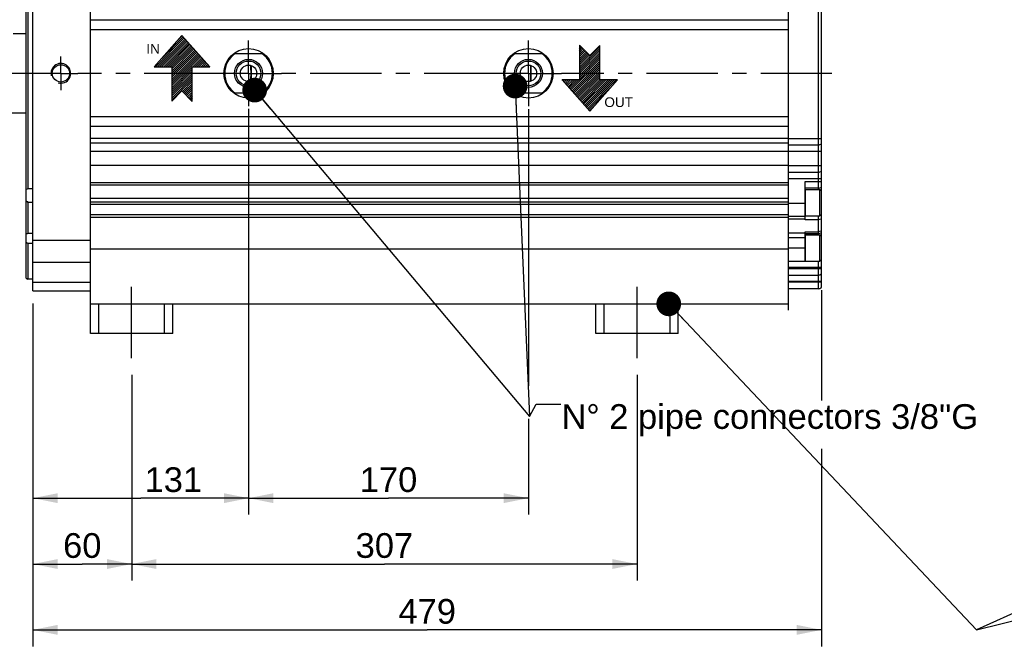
# Model space of a CAD drawing. Header units: millimetres. Extents: x 0 to 868, y 0 to 297.
# Tile 24 of 52: x 104 to 224, y 103 to 180. Entities that reach past the tile are written whole.
import ezdxf

# ---------------------------------------------------------------- set-up
doc = ezdxf.new("R2010")
doc.units = ezdxf.units.MM
doc.header["$LTSCALE"] = 23.1
doc.linetypes.add('CENTER', pattern=[0.6, 0.375, -0.075, 0.075, -0.075])
doc.layers.get('0').update_dxf_attribs({"linetype": 'CONTINUOUS'})
for name, color, linetype in [('AXIS', 7, 'CONTINUOUS'), ('COMPONENTS', 7, 'CONTINUOUS'), ('DETAIL', 7, 'CONTINUOUS'), ('DIMENSION', 7, 'CONTINUOUS')]:
    doc.layers.add(name, color=color, linetype=linetype)
doc.styles.get("Standard").update_dxf_attribs({"font": 'arial.ttf'})
doc.styles.add('TEXTSTYLE_11', font='arial.ttf')
doc.dimstyles.new('DIMSTYLE_11', dxfattribs={"dimtxt": 3, "dimasz": 3, "dimexe": 0.18, "dimexo": 0.0625, "dimgap": 0.09, "dimtad": 1, "dimdec": 3, "dimlfac": 5, "dimdsep": 46, "dimtxsty": 'Standard', "dimblk": '_FILLED', "dimblk1": '_FILLED', "dimblk2": '_FILLED', "dimcen": 0.09, "dimadec": 0, "dimazin": 0, "dimtp": 0.5, "dimtm": 0.5, "dimtfac": 1, "dimtdec": 3, "dimtofl": 0, "dimtmove": 0, "dimatfit": 3, "dimldrblk": '_FILLED', "dimfxl": 1, "dimtolj": 1, "dimarcsym": 0})
doc.dimstyles.new('DIMSTYLE_4', dxfattribs={"dimtxt": 3, "dimasz": 3, "dimexe": 0.18, "dimexo": 0.0625, "dimgap": 0.09, "dimtad": 1, "dimlfac": 5, "dimdsep": 46, "dimtxsty": 'Standard', "dimblk": '_FILLED', "dimblk1": '_FILLED', "dimblk2": '_FILLED', "dimcen": 0.09, "dimadec": 0, "dimazin": 0, "dimtp": 0.3, "dimtm": 0.3, "dimtfac": 1, "dimtofl": 0, "dimtmove": 0, "dimatfit": 3, "dimldrblk": '_FILLED', "dimfxl": 1, "dimtolj": 1, "dimarcsym": 0})
doc.dimstyles.new('DIMSTYLE_5', dxfattribs={"dimtxt": 3, "dimasz": 3, "dimexe": 0.18, "dimexo": 0.0625, "dimgap": 0.09, "dimtad": 1, "dimlfac": 5, "dimdsep": 46, "dimtxsty": 'Standard', "dimblk": '_FILLED', "dimblk1": '_FILLED', "dimblk2": '_FILLED', "dimcen": 0.09, "dimadec": 0, "dimazin": 0, "dimtp": 0.5, "dimtm": 0.5, "dimtfac": 1, "dimtofl": 0, "dimtmove": 0, "dimatfit": 3, "dimldrblk": '_FILLED', "dimfxl": 1, "dimtolj": 1, "dimarcsym": 0})
doc.dimstyles.new('DIMSTYLE_8', dxfattribs={"dimtxt": 3, "dimasz": 3, "dimexe": 0.18, "dimexo": 0.0625, "dimgap": 0.09, "dimtad": 1, "dimlfac": 5, "dimdsep": 46, "dimtxsty": 'Standard', "dimblk": '_FILLED', "dimblk1": '_FILLED', "dimblk2": '_FILLED', "dimcen": 0.09, "dimadec": 0, "dimazin": 0, "dimtp": 0.8, "dimtm": 0.8, "dimtfac": 1, "dimtofl": 0, "dimtmove": 0, "dimatfit": 3, "dimldrblk": '_FILLED', "dimfxl": 1, "dimtolj": 1, "dimarcsym": 0})
doc.dimstyles.get("Standard").update_dxf_attribs({"dimtxt": 3, "dimasz": 3, "dimexe": 0.18, "dimexo": 0.0625, "dimgap": 0.09, "dimtad": 1, "dimdec": 3, "dimdsep": 46, "dimtxsty": 'Standard', "dimblk": '_FILLED', "dimblk1": '_FILLED', "dimblk2": '_FILLED', "dimcen": 0.09, "dimadec": 0, "dimazin": 0, "dimtol": 1, "dimtp": 0.001, "dimtm": 0.001, "dimtfac": 1, "dimtdec": 3, "dimtofl": 0, "dimtmove": 0, "dimatfit": 3, "dimldrblk": '_FILLED', "dimfxl": 1, "dimtolj": 1, "dimarcsym": 0})

# ---------------------------------------------------------------- blocks, each defined once
blk = doc.blocks.new('_FILLED')
at = {"color": 0, "linetype": 'ByBlock'}
blk.add_solid([(0, 0), (-1, 0.2), (-1, -0.2)], dxfattribs=at)
blk = doc.blocks.new('*D6')
at = {"layer": 'DIMENSION', "color": 2, "linetype": 'Continuous', "transparency": 16777216}
for p, q in [((105.68, 142.53), (105.68, 111.47)), ((117.68, 136.47), (117.68, 127.13)), ((117.68, 125.87), (117.68, 111.47)), ((105.68, 113.47), (111.68, 113.47)), ((117.68, 113.47), (111.68, 113.47))]:
    blk.add_line(p, q, dxfattribs=at)
at = {"layer": 'DIMENSION', "color": 2, "linetype": 'Continuous', "transparency": 16777216, "xscale": 3, "yscale": 3, "zscale": 3, "rotation": 180}
blk.add_blockref('_FILLED', (105.68, 113.47), dxfattribs=at)
at = {"layer": 'DIMENSION', "color": 2, "linetype": 'Continuous', "transparency": 16777216, "xscale": 3, "yscale": 3, "zscale": 3}
blk.add_blockref('_FILLED', (117.68, 113.47), dxfattribs=at)
at = {"layer": 'DIMENSION', "color": 2, "linetype": 'Continuous', "transparency": 16777216, "insert": (111.68, 117.22), "char_height": 3, "width": 4.6617, "attachment_point": 2, "line_spacing_factor": 0.9}
blk.add_mtext('60', dxfattribs=at)
blk = doc.blocks.new('*D7')
at = {"layer": 'DIMENSION', "color": 2, "linetype": 'Continuous', "transparency": 16777216}
for p, q in [((131.88, 167.38), (131.88, 119.47)), ((105.68, 139.36), (105.68, 119.47)), ((105.68, 121.47), (118.78, 121.47)), ((131.88, 121.47), (118.78, 121.47))]:
    blk.add_line(p, q, dxfattribs=at)
at = {"layer": 'DIMENSION', "color": 2, "linetype": 'Continuous', "transparency": 16777216, "xscale": 3, "yscale": 3, "zscale": 3, "rotation": 180}
blk.add_blockref('_FILLED', (105.68, 121.47), dxfattribs=at)
at = {"layer": 'DIMENSION', "color": 2, "linetype": 'Continuous', "transparency": 16777216, "xscale": 3, "yscale": 3, "zscale": 3}
blk.add_blockref('_FILLED', (131.88, 121.47), dxfattribs=at)
at = {"layer": 'DIMENSION', "color": 2, "linetype": 'Continuous', "transparency": 16777216, "insert": (122.74, 125.22), "char_height": 3, "width": 6.9926, "attachment_point": 2, "line_spacing_factor": 0.9}
blk.add_mtext('131', dxfattribs=at)
blk = doc.blocks.new('*D8')
at = {"layer": 'DIMENSION', "color": 2, "linetype": 'Continuous', "transparency": 16777216}
for p, q in [((131.88, 168.75), (131.88, 119.47)), ((165.88, 168.72), (165.88, 135.1)), ((165.88, 131.11), (165.88, 119.47)), ((131.88, 121.47), (148.88, 121.47)), ((165.88, 121.47), (148.88, 121.47))]:
    blk.add_line(p, q, dxfattribs=at)
at = {"layer": 'DIMENSION', "color": 2, "linetype": 'Continuous', "transparency": 16777216, "xscale": 3, "yscale": 3, "zscale": 3, "rotation": 180}
blk.add_blockref('_FILLED', (131.88, 121.47), dxfattribs=at)
at = {"layer": 'DIMENSION', "color": 2, "linetype": 'Continuous', "transparency": 16777216, "xscale": 3, "yscale": 3, "zscale": 3}
blk.add_blockref('_FILLED', (165.88, 121.47), dxfattribs=at)
at = {"layer": 'DIMENSION', "color": 2, "linetype": 'Continuous', "transparency": 16777216, "insert": (148.88, 125.22), "char_height": 3, "width": 6.9926, "attachment_point": 2, "line_spacing_factor": 0.9}
blk.add_mtext('170', dxfattribs=at)
blk = doc.blocks.new('*D12')
at = {"layer": 'DIMENSION', "color": 2, "linetype": 'Continuous', "transparency": 16777216}
for p, q in [((201.48, 146.73), (201.48, 133.32)), ((105.68, 145.12), (105.68, 103.47)), ((201.48, 127.45), (201.48, 103.47)), ((105.68, 105.47), (153.58, 105.47)), ((201.48, 105.47), (153.58, 105.47))]:
    blk.add_line(p, q, dxfattribs=at)
at = {"layer": 'DIMENSION', "color": 2, "linetype": 'Continuous', "transparency": 16777216, "xscale": 3, "yscale": 3, "zscale": 3, "rotation": 180}
blk.add_blockref('_FILLED', (105.68, 105.47), dxfattribs=at)
at = {"layer": 'DIMENSION', "color": 2, "linetype": 'Continuous', "transparency": 16777216, "xscale": 3, "yscale": 3, "zscale": 3}
blk.add_blockref('_FILLED', (201.48, 105.47), dxfattribs=at)
at = {"layer": 'DIMENSION', "color": 2, "linetype": 'Continuous', "transparency": 16777216, "insert": (153.58, 109.22), "char_height": 3, "width": 6.9926, "attachment_point": 2, "line_spacing_factor": 0.9}
blk.add_mtext('479', dxfattribs=at)
blk = doc.blocks.new('*D27')
at = {"layer": 'DIMENSION', "color": 2, "linetype": 'Continuous', "transparency": 16777216}
for p, q in [((117.68, 136.47), (117.68, 111.47)), ((179.08, 136.47), (179.08, 111.47)), ((117.68, 113.47), (148.38, 113.47)), ((179.08, 113.47), (148.38, 113.47))]:
    blk.add_line(p, q, dxfattribs=at)
at = {"layer": 'DIMENSION', "color": 2, "linetype": 'Continuous', "transparency": 16777216, "xscale": 3, "yscale": 3, "zscale": 3, "rotation": 180}
blk.add_blockref('_FILLED', (117.68, 113.47), dxfattribs=at)
at = {"layer": 'DIMENSION', "color": 2, "linetype": 'Continuous', "transparency": 16777216, "xscale": 3, "yscale": 3, "zscale": 3}
blk.add_blockref('_FILLED', (179.08, 113.47), dxfattribs=at)
at = {"layer": 'DIMENSION', "color": 2, "linetype": 'Continuous', "transparency": 16777216, "insert": (148.38, 117.22), "char_height": 3, "width": 6.9926, "attachment_point": 2, "line_spacing_factor": 0.9}
blk.add_mtext('307', dxfattribs=at)
blk = doc.blocks.new('COOLING_OUT_BL2', base_point=(123.31, 173.68))
at = {"layer": 'DETAIL', "color": 1, "linetype": 'Continuous'}
for p, q in [((123.79, 177.68), (120.42, 173.89)), ((124.05, 177.38), (120.56, 173.89)), ((124.17, 177.24), (120.81, 173.89)), ((124.29, 177.11), (121.07, 173.89)), ((123.93, 177.51), (121.29, 174.86)), ((123.82, 177.64), (123.3, 177.13)), ((127.16, 173.89), (123.79, 177.68)), ((124.41, 176.98), (121.32, 173.89)), ((124.53, 176.84), (121.57, 173.89)), ((124.65, 176.71), (121.82, 173.89)), ((124.76, 176.58), (122.07, 173.89)), ((124.88, 176.44), (122.33, 173.89)), ((125, 176.31), (122.55, 173.86)), ((125.12, 176.18), (122.55, 173.61)), ((125.24, 176.04), (122.55, 173.36)), ((125.36, 175.91), (122.55, 173.11)), ((125.48, 175.78), (122.55, 172.85)), ((125.6, 175.64), (122.55, 172.6)), ((125.71, 175.51), (122.55, 172.35)), ((125.83, 175.38), (122.55, 172.1)), ((125.95, 175.24), (122.55, 171.85)), ((126.07, 175.11), (122.55, 171.59)), ((126.19, 174.98), (125.1, 173.89)), ((126.31, 174.84), (125.35, 173.89)), ((126.43, 174.71), (125.6, 173.89)), ((120.42, 173.89), (122.55, 173.89)), ((122.55, 173.89), (122.55, 169.71)), ((125.05, 173.84), (122.55, 171.34)), ((125.05, 173.59), (122.55, 171.09)), ((125.05, 173.89), (127.16, 173.89)), ((125.05, 169.68), (125.05, 173.89)), ((126.54, 174.57), (125.86, 173.89)), ((126.66, 174.44), (126.11, 173.89)), ((126.78, 174.31), (126.36, 173.89)), ((126.9, 174.17), (126.61, 173.89)), ((127.02, 174.04), (126.86, 173.89)), ((127.14, 173.91), (127.12, 173.89)), ((125.05, 173.33), (122.55, 170.84)), ((125.05, 173.08), (122.55, 170.59)), ((125.05, 172.83), (122.55, 170.33)), ((125.05, 172.58), (122.55, 170.08)), ((125.05, 172.32), (122.55, 169.83)), ((125.05, 172.07), (123.85, 170.87)), ((125.05, 171.82), (123.98, 170.75)), ((125.05, 171.57), (124.1, 170.62)), ((125.05, 171.32), (124.23, 170.5)), ((125.05, 171.06), (124.36, 170.37)), ((122.55, 169.71), (123.79, 170.94)), ((123.79, 170.94), (125.05, 169.68)), ((125.05, 170.81), (124.48, 170.24)), ((125.05, 170.56), (124.61, 170.12)), ((125.05, 170.31), (124.73, 169.99)), ((125.05, 170.06), (124.86, 169.87)), ((125.05, 169.8), (124.99, 169.74))]:
    blk.add_line(p, q, dxfattribs=at)
at = {"layer": 'DETAIL', "color": 2, "linetype": 'Continuous', "style": 'TEXTSTYLE_11'}
blk.add_text('IN', height=1.179, dxfattribs=at).set_placement((119.46, 175.48))
blk = doc.blocks.new('COOLING_IN_BL3', base_point=(174.26, 172.48))
at = {"layer": 'DETAIL', "color": 5, "linetype": 'Continuous'}
for p, q in [((172.06, 176.48), (172.06, 172.27)), ((173.32, 175.22), (172.06, 176.48)), ((172.06, 176.36), (172.12, 176.42)), ((172.06, 173.84), (174.56, 176.33)), ((172.06, 176.1), (172.25, 176.29)), ((172.06, 175.85), (172.38, 176.17)), ((172.06, 173.58), (174.56, 176.08)), ((172.06, 175.6), (172.5, 176.04)), ((172.06, 175.35), (172.63, 175.92)), ((174.56, 176.45), (173.32, 175.22)), ((174.56, 172.27), (174.56, 176.45)), ((172.06, 173.33), (174.56, 175.83)), ((172.06, 175.1), (172.76, 175.79)), ((172.06, 174.84), (172.88, 175.66)), ((172.06, 173.08), (174.56, 175.57)), ((172.06, 174.59), (173.01, 175.54)), ((172.06, 174.34), (173.13, 175.41)), ((172.06, 172.83), (174.56, 175.32)), ((172.06, 174.09), (173.26, 175.29)), ((172.06, 172.57), (174.56, 175.07)), ((172.06, 172.32), (174.56, 174.82)), ((171.04, 171.05), (174.56, 174.57)), ((171.16, 170.92), (174.56, 174.31)), ((171.28, 170.78), (174.56, 174.06)), ((171.4, 170.65), (174.56, 173.81)), ((171.52, 170.52), (174.56, 173.56)), ((172.06, 172.27), (169.96, 172.27)), ((169.96, 172.27), (173.32, 168.48)), ((169.97, 172.25), (169.99, 172.27)), ((170.09, 172.12), (170.25, 172.27)), ((170.21, 171.99), (170.5, 172.27)), ((170.33, 171.85), (170.75, 172.27)), ((170.45, 171.72), (171, 172.27)), ((170.57, 171.59), (171.26, 172.27)), ((170.69, 171.45), (171.51, 172.27)), ((170.8, 171.32), (171.76, 172.27)), ((170.92, 171.19), (172.01, 172.27)), ((171.63, 170.38), (174.56, 173.31)), ((171.75, 170.25), (174.56, 173.05)), ((171.87, 170.12), (174.56, 172.8)), ((171.99, 169.98), (174.56, 172.55)), ((172.11, 169.85), (174.56, 172.3)), ((172.23, 169.72), (174.78, 172.27)), ((172.35, 169.58), (175.04, 172.27)), ((172.47, 169.45), (175.29, 172.27)), ((172.58, 169.32), (175.54, 172.27)), ((172.7, 169.18), (175.79, 172.27)), ((172.82, 169.05), (176.04, 172.27)), ((172.94, 168.92), (176.3, 172.27)), ((173.06, 168.78), (176.55, 172.27)), ((173.32, 168.48), (176.69, 172.27)), ((176.69, 172.27), (174.56, 172.27)), ((173.18, 168.65), (175.82, 171.3)), ((173.3, 168.52), (173.81, 169.03))]:
    blk.add_line(p, q, dxfattribs=at)
at = {"layer": 'DETAIL', "color": 2, "linetype": 'Continuous', "style": 'TEXTSTYLE_11'}
blk.add_text('OUT', height=1.179, dxfattribs=at).set_placement((175.1, 168.98))

msp = doc.modelspace()

# ---------------------------------------------------------------- linework, layer by layer
at = {"color": 7, "linetype": 'Continuous'}
for p, q in [((199.54563, 158.97489), (201.27863, 158.97489)), ((201.27863, 158.97489), (201.47863, 158.77489)), ((201.27863, 155.77489), (201.27863, 158.97489)), ((201.47863, 155.97493), (201.47863, 158.77485)), ((199.54563, 155.77489), (201.27863, 155.77489)), ((201.27863, 155.77489), (201.47863, 155.97489)), ((199.54563, 153.45489), (201.27863, 153.45489)), ((201.27863, 153.45489), (201.47863, 153.25489)), ((201.27863, 150.25489), (201.27863, 153.45489)), ((201.47863, 150.45493), (201.47863, 153.25485)), ((199.54563, 150.25489), (201.27863, 150.25489)), ((201.27863, 150.25489), (201.47863, 150.45489))]:
    msp.add_line(p, q, dxfattribs=at)
at = {"color": 9, "linetype": 'Continuous'}
for p, q in [((199.54563, 155.77489), (199.54563, 158.97489)), ((199.54563, 150.25489), (199.54563, 153.45489))]:
    msp.add_line(p, q, dxfattribs=at)
at = {"color": 7, "linetype": 'Continuous'}
for centre, start, end in [((199.54563, 158.90789), 90, 180), ((199.54563, 155.84189), 180, 270), ((199.54563, 153.38789), 90, 180), ((199.54563, 150.32189), 180, 270)]:
    msp.add_arc(centre, 0.067, start, end, dxfattribs=at)
at = {"layer": 'AXIS', "color": 2, "linetype": 'CENTER'}
for p, q in [((131.87863, 173.07489), (131.87863, 177.07489)), ((165.87863, 173.07489), (165.87863, 177.07489)), ((109.07863, 173.07489), (109.07863, 175.12489)), ((107.02863, 173.07489), (80.27463, 173.07489)), ((109.07863, 173.07489), (107.02863, 173.07489)), ((109.07863, 173.07489), (109.07863, 171.02489)), ((109.07863, 173.07489), (111.12863, 173.07489)), ((127.87863, 173.07489), (111.12863, 173.07489)), ((131.87863, 173.07489), (127.87863, 173.07489)), ((131.87863, 173.07489), (131.87863, 169.07489)), ((131.87863, 173.07489), (135.87863, 173.07489)), ((161.87863, 173.07489), (135.87863, 173.07489)), ((165.87863, 173.07489), (161.87863, 173.07489)), ((165.87863, 173.07489), (169.87863, 173.07489)), ((165.87863, 173.07489), (165.87863, 169.07489)), ((202.75351, 173.07489), (169.87863, 173.07489)), ((117.67863, 138.47489), (117.67863, 148.07489)), ((179.07863, 138.47489), (179.07863, 148.07489))]:
    msp.add_line(p, q, dxfattribs=at)
at = {"layer": 'COMPONENTS', "color": 7, "linetype": 'Continuous'}
for p, q in [((112.67863, 141.47489), (112.67863, 201.07489)), ((105.67863, 146.67489), (105.67863, 199.47489)), ((104.87863, 148.19048), (104.87863, 197.95922)), ((105.07863, 187.11184), (105.07863, 159.03793)), ((197.47863, 145.07489), (197.47863, 186.62489)), ((201.47863, 158.77485), (201.47863, 187.37489)), ((197.47863, 179.54366), (112.67863, 179.54366)), ((197.47863, 178.37489), (112.67863, 178.37489)), ((104.87863, 177.87489), (103.27463, 177.87489)), ((130.07863, 175.47489), (133.67863, 175.47489)), ((164.07863, 175.47489), (167.67863, 175.47489)), ((132.17863, 174.02851), (132.17863, 172.12127)), ((166.17863, 174.02851), (166.17863, 172.12127)), ((133.67863, 170.67489), (130.07863, 170.67489)), ((167.67863, 170.67489), (164.07863, 170.67489)), ((83.67463, 168.27489), (104.87863, 168.27489)), ((197.47863, 167.77489), (112.67863, 167.77489)), ((197.47863, 166.60612), (112.67863, 166.60612)), ((197.47863, 165.14413), (112.67863, 165.14413)), ((197.47863, 164.57489), (112.67863, 164.57489)), ((197.47863, 164.37489), (201.07863, 164.37489)), ((197.47863, 163.57489), (112.67863, 163.57489)), ((197.47863, 161.87489), (112.67863, 161.87489)), ((197.47863, 161.07489), (201.07863, 161.07489)), ((112.67863, 159.82489), (197.47863, 159.82489)), ((112.67863, 159.52489), (197.47863, 159.52489)), ((199.47863, 155.28831), (199.47863, 159.92489)), ((201.07863, 159.12489), (199.47863, 159.12489)), ((105.67863, 159.03793), (105.07863, 159.03793)), ((105.07863, 157.39555), (105.07863, 153.6029)), ((105.67863, 157.39555), (105.07863, 157.39555)), ((197.47863, 157.86807), (112.67863, 157.86807)), ((197.47863, 157.42489), (112.67863, 157.42489)), ((197.47863, 157.12489), (112.67863, 157.12489)), ((197.47863, 155.87489), (112.67863, 155.87489)), ((197.47863, 155.58457), (112.67863, 155.58457)), ((199.47863, 155.67489), (197.47863, 155.67489)), ((201.47863, 153.25485), (201.47863, 155.97489)), ((105.67863, 153.6029), (105.07863, 153.6029)), ((199.47863, 150.27489), (199.47863, 153.83749)), ((199.47863, 153.62489), (201.07863, 153.62489)), ((105.07863, 152.3876), (105.07852, 148.07489)), ((105.67863, 152.3876), (105.07863, 152.3876)), ((197.47863, 151.72427), (112.67863, 151.72427)), ((197.47863, 150.27489), (199.49801, 150.27489)), ((201.47863, 147.06768), (201.47863, 150.45935)), ((197.47863, 148.57489), (201.07863, 148.57489)), ((104.87863, 148.19029), (105.07852, 148.07489)), ((105.67863, 148.07489), (105.07852, 148.07489)), ((105.67863, 146.67489), (112.67863, 146.67489)), ((201.07863, 146.91489), (197.47863, 146.91489)), ((112.67863, 145.07489), (197.47863, 145.07489)), ((113.67863, 141.47489), (113.67863, 145.07489)), ((121.67863, 141.47489), (121.67863, 145.07489)), ((122.67863, 141.47489), (122.67863, 145.07489)), ((174.07863, 141.47489), (174.07863, 145.07489)), ((175.07863, 141.47489), (175.07863, 145.07489)), ((183.07863, 141.47489), (183.07863, 145.07489)), ((184.07863, 141.47489), (184.07863, 145.07489)), ((122.67863, 141.47489), (112.67863, 141.47489)), ((184.07863, 141.47489), (174.07863, 141.47489))]:
    msp.add_line(p, q, dxfattribs=at)
at = {"layer": 'COMPONENTS', "color": 9, "linetype": 'Continuous'}
for p, q in [((201.07863, 187.17489), (201.07863, 158.97489)), ((197.47863, 165.17489), (201.47863, 165.17489)), ((201.47863, 163.57489), (197.47863, 163.57489)), ((197.47863, 161.87489), (201.47863, 161.87489)), ((201.47863, 160.27489), (197.47863, 160.27489)), ((199.47863, 159.92489), (201.47863, 159.92489)), ((199.47863, 157.27489), (197.47863, 157.27489)), ((201.07863, 155.77489), (201.07863, 153.45489)), ((201.47863, 155.83141), (201.33516, 155.83141)), ((197.47863, 155.41415), (199.47863, 155.41415)), ((201.07863, 155.28831), (199.47863, 155.28831)), ((197.47863, 153.7219), (199.47863, 153.7219)), ((197.47863, 153.13097), (199.47863, 153.13097)), ((199.47863, 153.83749), (201.07863, 153.83749)), ((105.67863, 152.81952), (112.67863, 152.81952)), ((197.47863, 151.87489), (199.47863, 151.87489)), ((105.67863, 150.13669), (112.67863, 150.13669)), ((201.07863, 150.25489), (201.07863, 146.91489)), ((201.47863, 149.47489), (197.47863, 149.47489)), ((197.47863, 149.37489), (201.47863, 149.37489)), ((105.67863, 147.708), (112.67863, 147.708)), ((201.47863, 147.77489), (197.47863, 147.77489)), ((201.47863, 147.71489), (197.47863, 147.71489))]:
    msp.add_line(p, q, dxfattribs=at)
at = {"layer": 'COMPONENTS', "color": 2, "linetype": 'CENTER'}
msp.add_line((197.47863, 144.31889), (197.47863, 145.07489), dxfattribs=at)
at = {"layer": 'COMPONENTS', "color": 7, "linetype": 'Continuous'}
for centre, radius in [((131.87863, 173.07489), 3), ((165.87863, 173.07489), 3), ((131.87863, 173.07489), 1.7), ((165.87863, 173.07489), 1.7), ((109.07863, 173.07489), 1.05), ((131.87863, 173.07489), 1.5), ((131.87863, 173.07489), 1), ((165.87863, 173.07489), 1.5), ((165.87863, 173.07489), 1)]:
    msp.add_circle(centre, radius, dxfattribs=at)
for centre, radius, start, end in [((131.87863, 173.07489), 2.90001, 124.1484243, 235.8515757), ((131.87863, 173.07489), 2.90001, 304.1484243, 55.8515757), ((165.87863, 173.07489), 2.90001, 124.1484243, 235.8515757), ((165.87863, 173.07489), 2.90001, 304.1484243, 55.8515757), ((107.83392, 173.0741), 24.34471, 0.0018563, 2.2615533), ((141.83392, 173.0741), 24.34471, 0.0018563, 2.2615533), ((107.83393, 173.07568), 24.34471, 357.7384424, 359.9981432), ((141.83393, 173.07568), 24.34471, 357.7384424, 359.9981432), ((201.07863, 164.97489), 0.6, 270, 311.8103149), ((201.07863, 161.67489), 0.6, 270, 311.8103149), ((201.07863, 159.72489), 0.6, 270, 311.8103149), ((201.07863, 154.22489), 0.6, 270, 311.8103149), ((201.07863, 150.87489), 0.6, 299.964059, 311.8103149), ((201.07863, 149.17489), 0.6, 270, 311.8103149), ((201.07863, 147.51489), 0.6, 270, 311.8103149)]:
    msp.add_arc(centre, radius, start, end, dxfattribs=at)
at = {"layer": 'COMPONENTS', "color": 2, "linetype": 'Continuous'}
msp.add_arc((109.07863, 173.07489), 1.2, 255, 195, dxfattribs=at)
at = {"layer": 'COMPONENTS', "color": 7, "linetype": 'Continuous'}
for points in [[(105.07863, 159.03793), (105.01036, 159.0184), (104.94305, 158.99442), (104.87863, 158.96452)], [(104.87863, 157.59874), (104.9422, 157.52809), (105.00927, 157.46051), (105.07863, 157.39555)], [(104.87863, 152.57764), (104.943, 152.51195), (105.01, 152.44881), (105.07863, 152.3876)]]:
    msp.add_open_spline(points, degree=3, dxfattribs=at)
at = {"layer": 'COMPONENTS', "color": 9, "linetype": 'Continuous'}
for points, knots in [([(201.47863, 155.39203), (201.45063, 155.37503), (201.32611, 155.31299), (201.18458, 155.28831), (201.07863, 155.28831)], [0, 0, 0, 0, 0.236187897, 1, 1, 1, 1]), ([(201.47863, 153.94967), (201.45078, 153.93138), (201.3276, 153.86482), (201.1849, 153.83749), (201.07863, 153.83749)], [0, 0, 0, 0, 0.238711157, 1, 1, 1, 1]), ([(201.39705, 153.35641), (201.39753, 153.38678), (201.4249, 153.45111), (201.45973, 153.5072), (201.47863, 153.53847)], [0, 0, 0, 0, 0.453886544, 1, 1, 1, 1])]:
    msp.add_open_spline(points, degree=3, knots=knots, dxfattribs=at)
at = {"layer": 'COMPONENTS', "color": 7, "linetype": 'Continuous'}
msp.add_open_spline([(105.07863, 153.6029), (105.02794, 153.60225), (104.96102, 153.59888), (104.89465, 153.59059), (104.87863, 153.58826)], degree=3, knots=[0, 0, 0, 0, 0.758038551, 1, 1, 1, 1], dxfattribs=at)
at = {"layer": 'COMPONENTS', "color": 9, "linetype": 'Continuous'}
msp.add_open_spline([(201.39915, 153.33437), (201.3976, 153.34159), (201.39694, 153.34903), (201.39705, 153.35641)], degree=3, dxfattribs=at)

# ---------------------------------------------------------------- block references
at = {"layer": 'DETAIL', "color": 2, "linetype": 'Continuous'}
for name, p in [('COOLING_OUT_BL2', (123.30681, 173.67615)), ('COOLING_IN_BL3', (174.26471, 172.48405))]:
    msp.add_blockref(name, p, dxfattribs=at)

# ---------------------------------------------------------------- texts
at = {"layer": 'DETAIL', "color": 2, "linetype": 'Continuous', "insert": (169.89636, 132.88824), "char_height": 3, "width": 50.9702602, "attachment_point": 1, "line_spacing_factor": 0.9}
msp.add_mtext('N\\Fgdt;{\\Fgdt;~}\\Farial.ttf; 2 pipe connectors 3/8"G', dxfattribs=at)

# ---------------------------------------------------------------- dimensions: what is measured, and where the dimension line sits
at = {"layer": 'DIMENSION', "color": 2, "linetype": 'Continuous'}
for base, p1, p2, dimstyle, picture, middle in [((165.87863, 121.47489), (131.87863, 168.75192), (165.87863, 168.71641), 'DIMSTYLE_5', '*D8', (145.38235, 123.72489)), ((131.87863, 121.47489), (105.67863, 139.35625), (131.87863, 167.37882), 'DIMSTYLE_5', '*D7', (119.24703, 123.72489)), ((201.47863, 105.47489), (105.67863, 145.12405), (201.47863, 146.72768), 'DIMSTYLE_8', '*D12', (150.08235, 107.72489)), ((117.67863, 113.47489), (105.67863, 142.53442), (117.67863, 136.47489), 'DIMSTYLE_4', '*D6', (109.34778, 115.72489)), ((179.07863, 113.47489), (117.67863, 136.47489), (179.07863, 136.47489), 'DIMSTYLE_11', '*D27', (144.88235, 115.72489))]:
    dim = msp.add_linear_dim(base=base, p1=p1, p2=p2, dimstyle=dimstyle, dxfattribs=at)
    dim.commit()
    dim.dimension.update_dxf_attribs({"geometry": picture, "text_midpoint": middle, "dimtype": 160})

# ---------------------------------------------------------------- leaders
at = {"layer": 'DETAIL', "color": 2, "linetype": 'Continuous', "annotation_type": 0, "has_hookline": 1, "hookline_direction": 0}
for points, text_width in [([(132.62428, 171.03926), (166.00775, 131.38824), (166.80636, 132.88824), (169.80636, 132.88824)], 49.57464), ([(164.26366, 171.52751), (166.00775, 131.38824), (166.80636, 132.88824), (169.80636, 132.88824)], 49.57464), ([(182.92624, 145.07489), (220.29034, 105.47489), (226.38291, 106.97489)], 40.80696), ([(300.03881, 141.47489), (220.29034, 105.47489), (226.38291, 106.97489)], 40.80696)]:
    msp.add_leader(points, dimstyle='Standard', override={"dimtad": 0, "dimldrblk": 'DOT'}, dxfattribs=dict(at, text_width=text_width))

doc.saveas('drawing.dxf')
